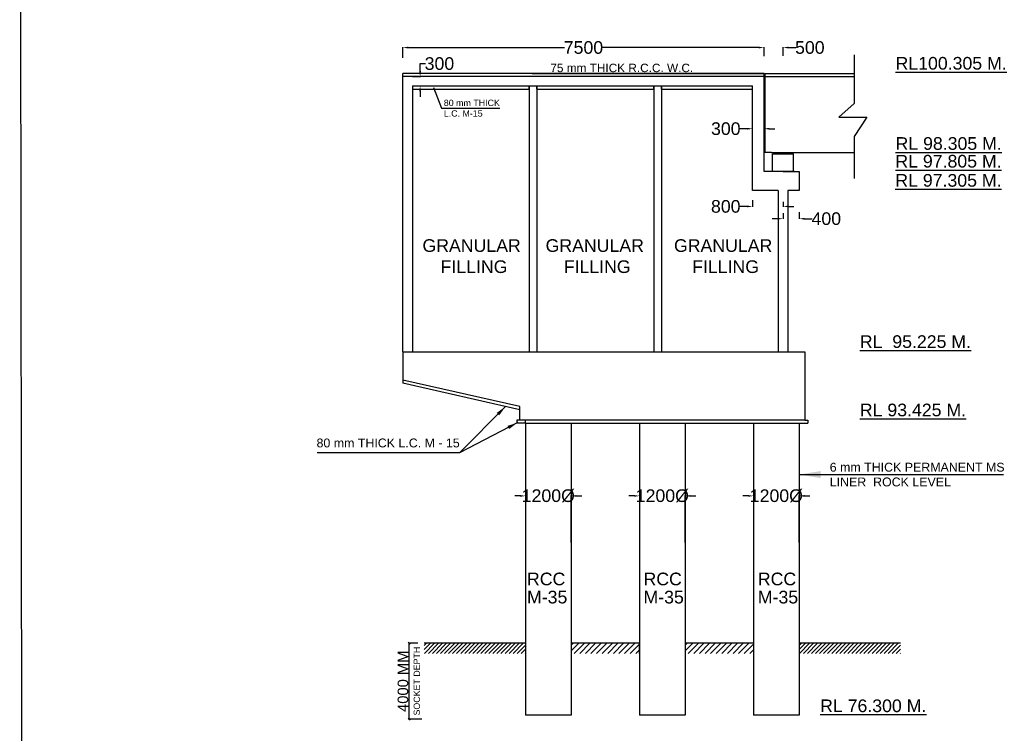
# Model space of a CAD drawing. Extents: x 10355834 to 15597769, y 431926 to 931084.
# Tile 7 of 17: x 10355834 to 10449084, y 668166 to 735803. Entities that reach past the tile are written whole.
import ezdxf

# ---------------------------------------------------------------- set-up
doc = ezdxf.new("R2010")
doc.units = ezdxf.units.MI
doc.header["$MEASUREMENT"] = 0
doc.layers.add('CHAINAGE', color=7, linetype='Continuous')
doc.layers.add('TEXT', color=3, linetype='Continuous')
doc.styles.add('ARIAL', font='arial.ttf')
doc.styles.get("Standard").update_dxf_attribs({"font": 'arial.ttf', "height": 500})
doc.dimstyles.new('Basant', dxfattribs={"dimtxt": 220, "dimasz": 180, "dimexe": 50, "dimexo": 100, "dimgap": 75, "dimtad": 1, "dimdec": 0, "dimzin": 0, "dimdsep": 46, "dimtxsty": 'ARIAL', "dimblk": 'OBLIQUE', "dimcen": 0.09, "dimdle": 50, "dimclrd": 256, "dimclre": 256, "dimclrt": 256, "dimadec": 0, "dimazin": 0, "dimtfac": 1, "dimtdec": 0, "dimtofl": 0, "dimtmove": 0, "dimatfit": 3, "dimldrblk": 'OBLIQUE', "dimfxl": 1, "dimtolj": 1, "dimtzin": 0, "dimlwd": -1, "dimlwe": -1, "dimarcsym": 0})
doc.dimstyles.new('bASANT jAIN  NMM', dxfattribs={"dimscale": 0.507, "dimtxt": 500, "dimasz": 1000, "dimexe": 50, "dimexo": 25, "dimgap": 0.09, "dimtad": 0, "dimtih": 1, "dimtoh": 1, "dimdec": 0, "dimzin": 0, "dimdsep": 46, "dimtxsty": 'Standard', "dimcen": 0.09, "dimclrd": 256, "dimclre": 256, "dimadec": 0, "dimazin": 0, "dimtfac": 1, "dimtdec": 0, "dimtix": 1, "dimtofl": 0, "dimtmove": 0, "dimatfit": 0, "dimfxl": 300, "dimtolj": 1, "dimtzin": 0, "dimlwd": -1, "dimlwe": -1, "dimarcsym": 0})
doc.dimstyles.get("Standard").update_dxf_attribs({"dimscale": 0.507, "dimtxt": 500, "dimasz": 1000, "dimexe": 50, "dimexo": 25, "dimgap": 0.09, "dimtad": 0, "dimtoh": 1, "dimdec": 0, "dimzin": 0, "dimdsep": 46, "dimtxsty": 'Standard', "dimcen": 0.09, "dimclrd": 256, "dimclre": 256, "dimadec": 0, "dimazin": 0, "dimtfac": 1, "dimtdec": 0, "dimtix": 1, "dimtofl": 0, "dimtmove": 0, "dimatfit": 0, "dimfxl": 50, "dimtolj": 1, "dimtzin": 0, "dimlwd": -1, "dimlwe": -1, "dimarcsym": 0})

# ---------------------------------------------------------------- blocks, each defined once
blk = doc.blocks.new('*D316')
at = {"ltscale": 10, "transparency": 16777216}
for p, q in [((10392126, 732181), (10392126, 733185)), ((10392633, 733160), (10407441, 733160)), ((10425819, 733160), (10411011, 733160)), ((10426326, 732358), (10426326, 733185))]:
    blk.add_line(p, q, dxfattribs=at)
for points in [[(10392633, 733244), (10392633, 733075), (10392126, 733160)], [(10425819, 733244), (10425819, 733075), (10426326, 733160)]]:
    blk.add_solid(points, dxfattribs=at)
at = {"layer": 'Defpoints', "color": 0, "ltscale": 10, "transparency": 16777216}
for p in [(10426326, 733160), (10392126, 732168), (10426326, 732345)]:
    blk.add_point(p, dxfattribs=at)
at = {"color": 0, "ltscale": 10, "transparency": 16777216, "insert": (10409226, 733160), "char_height": 500, "attachment_point": 5}
blk.add_mtext('\\A1;{\\H2.4x;7500}', dxfattribs=at)
blk = doc.blocks.new('*D317')
at = {"ltscale": 10, "transparency": 16777216}
for p, q in [((10425819, 733160), (10425312, 733160)), ((10426326, 732373), (10426326, 733185)), ((10428126, 732362), (10428126, 733185)), ((10428633, 733160), (10429342, 733160))]:
    blk.add_line(p, q, dxfattribs=at)
for points in [[(10425819, 733244), (10425819, 733075), (10426326, 733160)], [(10428633, 733244), (10428633, 733075), (10428126, 733160)]]:
    blk.add_solid(points, dxfattribs=at)
at = {"layer": 'Defpoints', "color": 0, "ltscale": 10, "transparency": 16777216}
for p in [(10428126, 733160), (10426326, 732360), (10428126, 732349)]:
    blk.add_point(p, dxfattribs=at)
at = {"color": 0, "ltscale": 10, "transparency": 16777216, "insert": (10430666, 733160), "char_height": 500, "attachment_point": 5}
blk.add_mtext('\\A1;{\\H2.4x;500}', dxfattribs=at)
blk = doc.blocks.new('*D330')
at = {"ltscale": 10, "transparency": 16777216}
for p, q in [((10425246, 721432), (10425246, 725492)), ((10426326, 721432), (10426326, 725492)), ((10424739, 725467), (10424029, 725467)), ((10426833, 725467), (10427340, 725467))]:
    blk.add_line(p, q, dxfattribs=at)
for points in [[(10424739, 725552), (10424739, 725383), (10425246, 725467)], [(10426833, 725552), (10426833, 725383), (10426326, 725467)]]:
    blk.add_solid(points, dxfattribs=at)
at = {"layer": 'Defpoints', "color": 0, "ltscale": 10, "transparency": 16777216}
for p in [(10425246, 725467), (10425246, 721419), (10426326, 721419)]:
    blk.add_point(p, dxfattribs=at)
at = {"color": 0, "ltscale": 10, "transparency": 16777216, "insert": (10422706, 725467), "char_height": 500, "attachment_point": 5}
blk.add_mtext('\\A1;{\\H2.4x;300}', dxfattribs=at)
blk = doc.blocks.new('*D318')
at = {"ltscale": 10, "transparency": 16777216}
for p, q in [((10424739, 718101), (10424029, 718101)), ((10425246, 718685), (10425246, 718076)), ((10428126, 718552), (10428126, 718076)), ((10428633, 718101), (10429140, 718101))]:
    blk.add_line(p, q, dxfattribs=at)
for points in [[(10424739, 718186), (10424739, 718017), (10425246, 718101)], [(10428633, 718186), (10428633, 718017), (10428126, 718101)]]:
    blk.add_solid(points, dxfattribs=at)
at = {"layer": 'Defpoints', "color": 0, "ltscale": 10, "transparency": 16777216}
for p in [(10425246, 718697), (10425246, 718101), (10428126, 718565)]:
    blk.add_point(p, dxfattribs=at)
at = {"color": 0, "ltscale": 10, "transparency": 16777216, "insert": (10422704, 718101), "char_height": 500, "attachment_point": 5}
blk.add_mtext('\\A1;{\\H2.4x;800}', dxfattribs=at)
blk = doc.blocks.new('*D319')
at = {"ltscale": 10, "transparency": 16777216}
for p, q in [((10428126, 717457), (10428126, 716912)), ((10429656, 717558), (10429656, 716912)), ((10427619, 716937), (10427112, 716937)), ((10430163, 716937), (10430879, 716937))]:
    blk.add_line(p, q, dxfattribs=at)
for points in [[(10427619, 717022), (10427619, 716853), (10428126, 716937)], [(10430163, 717022), (10430163, 716853), (10429656, 716937)]]:
    blk.add_solid(points, dxfattribs=at)
at = {"layer": 'Defpoints', "color": 0, "ltscale": 10, "transparency": 16777216}
for p in [(10428126, 717470), (10429656, 717571), (10428126, 716937)]:
    blk.add_point(p, dxfattribs=at)
at = {"color": 0, "ltscale": 10, "transparency": 16777216, "insert": (10432227, 716937), "char_height": 500, "attachment_point": 5}
blk.add_mtext('\\A1;{\\H2.4x;400}', dxfattribs=at)
blk = doc.blocks.new('*D331')
at = {"ltscale": 10, "transparency": 16777216}
for p, q in [((10393757, 730926), (10393757, 731636)), ((10393757, 731636), (10394264, 731636)), ((10393038, 730419), (10393782, 730419)), ((10393038, 729519), (10393782, 729519)), ((10393757, 729012), (10393757, 728505))]:
    blk.add_line(p, q, dxfattribs=at)
for points in [[(10393673, 730926), (10393842, 730926), (10393757, 730419)], [(10393673, 729012), (10393842, 729012), (10393757, 729519)]]:
    blk.add_solid(points, dxfattribs=at)
at = {"layer": 'Defpoints', "color": 0, "ltscale": 10, "transparency": 16777216}
for p in [(10393026, 730419), (10393757, 730419), (10393026, 729519)]:
    blk.add_point(p, dxfattribs=at)
at = {"color": 0, "ltscale": 10, "transparency": 16777216, "insert": (10395587, 731636), "char_height": 500, "attachment_point": 5}
blk.add_mtext('\\A1;{\\H2.4x;300}', dxfattribs=at)
blk = doc.blocks.new('_Oblique')
at = {"color": 0, "linetype": 'ByBlock', "lineweight": -2}
blk.add_line((-0.5, -0.5), (0.5, 0.5), dxfattribs=at)
blk = doc.blocks.new('*D320')
at = {"ltscale": 10, "transparency": 16777216}
for p, q in [((10393533, 676702), (10392670, 676702)), ((10392720, 669452), (10392720, 676752)), ((10393908, 669502), (10392670, 669502))]:
    blk.add_line(p, q, dxfattribs=at)
at = {"layer": 'Defpoints', "color": 0, "ltscale": 10, "transparency": 16777216}
for p in [(10392720, 676702), (10393633, 676702), (10394008, 669502)]:
    blk.add_point(p, dxfattribs=at)
at = {"ltscale": 10, "transparency": 16777216, "xscale": 180, "yscale": 180, "zscale": 180}
for p, rotation in [((10392720, 676702), 90), ((10392720, 669502), 270)]:
    blk.add_blockref('_Oblique', p, dxfattribs=dict(at, rotation=rotation))
at = {"ltscale": 10, "transparency": 16777216, "insert": (10392135, 673102), "char_height": 220, "attachment_point": 5, "rotation": 90, "style": 'ARIAL'}
blk.add_mtext('\\A1;{\\H4.5455x;4000 MM}', dxfattribs=at)
blk = doc.blocks.new('*D321')
at = {"ltscale": 10, "transparency": 16777216}
for p, q in [((10414029, 690667), (10413522, 690667)), ((10414536, 690680), (10414536, 690693)), ((10418856, 686248), (10418856, 690693)), ((10419363, 690667), (10419870, 690667))]:
    blk.add_line(p, q, dxfattribs=at)
for points in [[(10414029, 690752), (10414029, 690583), (10414536, 690667)], [(10419363, 690752), (10419363, 690583), (10418856, 690667)]]:
    blk.add_solid(points, dxfattribs=at)
at = {"layer": 'Defpoints', "color": 0, "ltscale": 10, "transparency": 16777216}
for p in [(10414536, 690667), (10418856, 690667), (10418856, 686236)]:
    blk.add_point(p, dxfattribs=at)
at = {"color": 0, "ltscale": 10, "transparency": 16777216, "insert": (10416696, 690667), "char_height": 500, "attachment_point": 5}
blk.add_mtext('\\A1;{\\H2.4x;1200%%C}', dxfattribs=at)
blk = doc.blocks.new('*D322')
at = {"ltscale": 10, "transparency": 16777216}
for p, q in [((10424829, 690667), (10424322, 690667)), ((10425336, 690680), (10425336, 690693)), ((10429656, 686248), (10429656, 690693)), ((10430163, 690667), (10430670, 690667))]:
    blk.add_line(p, q, dxfattribs=at)
for points in [[(10424829, 690752), (10424829, 690583), (10425336, 690667)], [(10430163, 690752), (10430163, 690583), (10429656, 690667)]]:
    blk.add_solid(points, dxfattribs=at)
at = {"layer": 'Defpoints', "color": 0, "ltscale": 10, "transparency": 16777216}
for p in [(10425336, 690667), (10429656, 690667), (10429656, 686236)]:
    blk.add_point(p, dxfattribs=at)
at = {"color": 0, "ltscale": 10, "transparency": 16777216, "insert": (10427496, 690667), "char_height": 500, "attachment_point": 5}
blk.add_mtext('\\A1;{\\H2.4x;1200%%C}', dxfattribs=at)
blk = doc.blocks.new('*D323')
at = {"ltscale": 10, "transparency": 16777216}
for p, q in [((10403229, 690667), (10402722, 690667)), ((10403736, 690680), (10403736, 690693)), ((10408056, 686248), (10408056, 690693)), ((10408563, 690667), (10409070, 690667))]:
    blk.add_line(p, q, dxfattribs=at)
for points in [[(10403229, 690752), (10403229, 690583), (10403736, 690667)], [(10408563, 690752), (10408563, 690583), (10408056, 690667)]]:
    blk.add_solid(points, dxfattribs=at)
at = {"layer": 'Defpoints', "color": 0, "ltscale": 10, "transparency": 16777216}
for p in [(10403736, 690667), (10408056, 690667), (10408056, 686236)]:
    blk.add_point(p, dxfattribs=at)
at = {"color": 0, "ltscale": 10, "transparency": 16777216, "insert": (10405896, 690667), "char_height": 500, "attachment_point": 5}
blk.add_mtext('\\A1;{\\H2.4x;1200%%C}', dxfattribs=at)

msp = doc.modelspace()

# ---------------------------------------------------------------- hatches: boundary and pattern name
at = {"ltscale": 10}
h = msp.add_hatch(dxfattribs=at)
h.set_pattern_fill('ANSI31', color=0, scale=2160, style=0)
h.set_pattern_definition([(45, (2656290.87, 3748840.78), (-190.918831, 190.918831), [])])
h.paths.add_polyline_path([(10403735.67, 676701.59), (10394135.67, 676701.59), (10394135.67, 675741.59), (10403735.67, 675741.59)])
h = msp.add_hatch(dxfattribs=at)
h.set_pattern_fill('ANSI31', color=0, scale=3000, style=0)
h.set_pattern_definition([(45, (6994550.74, 426421.58), (-265.165043, 265.165043), [])])
h.paths.add_polyline_path([(10414535.67, 676701.59), (10408055.67, 676701.59), (10408055.67, 675739.93), (10414535.67, 675739.93)])
h = msp.add_hatch(dxfattribs=at)
h.set_pattern_fill('ANSI31', color=0, scale=3000, style=0)
h.set_pattern_definition([(45, (7005350.74, 426421.58), (-265.165043, 265.165043), [])])
h.paths.add_polyline_path([(10425335.67, 676701.59), (10418855.67, 676701.59), (10418855.67, 675739.93), (10425335.67, 675739.93)])
h = msp.add_hatch(dxfattribs=at)
h.set_pattern_fill('ANSI31', color=0, scale=2160, style=0)
h.set_pattern_definition([(45, (2691810.87, 3748840.78), (-190.918831, 190.918831), [])])
h.paths.add_polyline_path([(10439255.67, 676701.59), (10429655.67, 676701.59), (10429655.67, 675741.59), (10439255.67, 675741.59)])

# ---------------------------------------------------------------- linework, layer by layer
at = {"color": 0, "ltscale": 10}
for p, q in [((10434875.61, 732486.58), (10434875.61, 727869.72)), ((10426325.67, 730689.3), (10392125.67, 730689.3)), ((10426325.67, 730419.3), (10392125.67, 730419.3)), ((10404365.67, 730689.3), (10426325.67, 730689.3)), ((10426325.67, 730689.3), (10426325.67, 730419.3)), ((10426325.67, 726738.36), (10426325.67, 730689.3)), ((10426397.67, 730689.3), (10426397.67, 726738.36)), ((10426397.67, 730689.3), (10434875.61, 730689.3)), ((10426397.67, 730419.3), (10434875.61, 730419.3)), ((10393025.67, 729519.3), (10425245.67, 729519.3)), ((10393025.67, 729519.3), (10425245.67, 729519.3)), ((10393025.67, 729519.3), (10393025.67, 704337.3)), ((10393025.67, 729231.3), (10404095.67, 729231.3)), ((10393025.67, 729231.3), (10404095.67, 729231.3)), ((10404095.67, 729519.3), (10404095.67, 704337.3)), ((10404095.67, 729231.3), (10404095.67, 729519.3)), ((10404815.67, 729519.3), (10404815.67, 704337.3)), ((10404815.67, 729231.3), (10404815.67, 729519.3)), ((10404815.67, 729231.3), (10415885.67, 729231.3)), ((10404815.67, 729231.3), (10415885.67, 729231.3)), ((10415885.67, 729519.3), (10415885.67, 704337.3)), ((10415885.67, 729231.3), (10415885.67, 729519.3)), ((10416605.67, 729519.3), (10416605.67, 704337.3)), ((10416605.67, 729231.3), (10416605.67, 729519.3)), ((10416605.67, 729231.3), (10425245.67, 729231.3)), ((10416605.67, 729231.3), (10425245.67, 729231.3)), ((10425245.67, 726738.36), (10425245.67, 729519.3)), ((10434875.61, 727869.72), (10433420.14, 726575.73)), ((10425245.67, 721419.3), (10425245.67, 726738.36)), ((10426325.67, 721419.3), (10426325.67, 726738.36)), ((10426397.67, 726738.36), (10426397.67, 723219.3)), ((10433420.14, 726575.73), (10436053.36, 726575.73)), ((10436053.36, 726575.73), (10434875.61, 724736.85)), ((10434875.61, 724736.85), (10434875.61, 720751.41)), ((10426397.67, 723219.3), (10426325.67, 723219.3)), ((10427045.67, 723219.3), (10426397.67, 723219.3)), ((10427045.67, 723219.3), (10428485.67, 723219.3)), ((10427135.67, 721419.3), (10427135.67, 723078.9)), ((10427135.67, 723078.9), (10429115.67, 723078.9)), ((10427459.67, 723078.9), (10427459.67, 723219.3)), ((10428485.67, 723219.3), (10434875.61, 723219.3)), ((10428791.67, 723219.3), (10428791.67, 723078.9)), ((10429115.67, 721419.3), (10429115.67, 723078.9)), ((10425245.67, 719619.3), (10425245.67, 721419.3)), ((10429205.67, 721419.3), (10426325.67, 721419.3)), ((10428125.67, 721419.3), (10429655.67, 721419.3)), ((10429655.67, 721419.3), (10429655.67, 719619.3)), ((10427675.67, 719619.3), (10425245.67, 719619.3)), ((10429655.67, 719619.3), (10428575.67, 719619.3)), ((10392125.67, 704337.3), (10428575.67, 704337.3)), ((10392125.67, 704337.3), (10392125.67, 701637.3)), ((10428575.67, 704337.3), (10430195.67, 704337.3)), ((10430195.67, 704337.3), (10430195.67, 697857.3)), ((10403195.67, 699132.51), (10392125.67, 701637.3)), ((10392125.67, 701637.3), (10392125.67, 701342.02)), ((10403195.67, 698837.23), (10392125.67, 701342.02)), ((10403195.67, 697872.51), (10403195.67, 699132.51)), ((10430195.67, 697857.3), (10402907.67, 697857.3)), ((10416695.67, 697857.3), (10402907.67, 697857.3)), ((10402907.67, 697857.3), (10402907.67, 697569.3)), ((10403735.67, 697569.3), (10402907.67, 697569.3)), ((10405895.67, 697857.3), (10403195.67, 697857.3)), ((10403735.67, 697554.09), (10403735.67, 697857.3)), ((10403735.67, 697569.3), (10430483.67, 697569.3)), ((10403735.67, 697569.3), (10403735.67, 669885.3)), ((10408055.67, 697569.3), (10408055.67, 669885.3)), ((10416695.67, 697857.3), (10413707.67, 697857.3)), ((10414535.67, 697569.3), (10414535.67, 669885.3)), ((10418855.67, 697569.3), (10418855.67, 669885.3)), ((10425335.67, 697569.3), (10425335.67, 669885.3)), ((10429655.67, 697569.3), (10429655.67, 669885.3)), ((10430195.67, 697857.3), (10430483.67, 697857.3)), ((10430483.67, 697857.3), (10430483.67, 697569.3)), ((10403735.67, 676701.59), (10394135.67, 676701.59)), ((10414535.67, 676701.59), (10408055.67, 676701.59)), ((10408055.67, 676701.59), (10408055.67, 675739.93)), ((10414535.67, 675739.93), (10414535.67, 676701.59)), ((10425335.67, 676701.59), (10418855.67, 676701.59)), ((10439255.67, 676701.59), (10429655.67, 676701.59)), ((10408055.67, 669885.3), (10403735.67, 669885.3)), ((10418855.67, 669885.3), (10414535.67, 669885.3)), ((10429655.67, 669885.3), (10425335.67, 669885.3))]:
    msp.add_line(p, q, dxfattribs=at)
at = {"ltscale": 10}
for p, q in [((10392125.67, 704337.3), (10392125.67, 730689.3)), ((10427675.67, 719619.3), (10427675.67, 704337.3)), ((10428575.67, 719619.3), (10428575.67, 704337.3))]:
    msp.add_line(p, q, dxfattribs=at)
at = {"layer": 'CHAINAGE', "ltscale": 10}
msp.add_line((10355833.77, 813450.06), (10356072.99, 611225.94), dxfattribs=at)

# ---------------------------------------------------------------- texts
at = {"color": 0, "insert": (10393139.86, 669854.55), "char_height": 600, "width": 13199.9427, "attachment_point": 1, "rotation": 90}
msp.add_mtext('SOCKET DEPTH', dxfattribs=at)
at = {"layer": 'TEXT', "color": 0, "style": 'ARIAL'}
for s, p in [('RCC', (10403878.76, 682196.01)), ('RCC', (10414912.98, 682196.01)), ('RCC', (10425740.83, 682196.01)), ('M-35', (10403878.76, 680475.69)), ('M-35', (10414912.98, 680475.69)), ('M-35', (10425740.83, 680475.69))]:
    msp.add_text(s, height=1200, dxfattribs=at).set_placement(p)
at = {"layer": 'TEXT', "color": 0, "attachment_point": 1}
for s, insert, char_height, width in [('{\\LRL100.305 M.}', (10438782.92, 732270.09), 1200, 16628.6439), ('75 mm THICK R.C.C. W.C.', (10406089.2, 731630.55), 800, 26605.1787), ('80 mm THICK\\PL.C. M-15', (10396000.58, 728218.36), 600, 26605.1787), ('{\\LRL 98.305 M.}', (10438781.89, 724668.48), 1200, 15046.3793), ('{\\LRL 97.805 M. }', (10438765.69, 722988.59), 1200, 10396.9932), ('{\\LRL 97.305 M. }', (10438760.9, 721173.7), 1200, 10396.9932), ('\\pi4313.23166;GRANULAR\\P\\pi5567.66549; FILLING', (10389663.54, 714993.93), 1200, 17831.1018), ('\\pi4313.23166;GRANULAR\\P\\pi5567.66549; FILLING', (10401325.74, 714993.93), 1200, 17831.1018), ('\\pi4313.23166;GRANULAR\\P\\pi5567.66549; FILLING', (10413485.73, 714993.93), 1200, 17831.1018), ('{\\LRL  95.225 M. }', (10435401.1, 705891.7), 1200, 15226.7412), ('{\\LRL 93.425 M. }', (10435401.1, 699411.7), 1200, 10396.9932), ('80 mm THICK L.C. M - 15', (10383947.72, 696105.75), 840, 15594.8571), ('6 mm THICK PERMANENT MS LINER  ROCK LEVEL {\\H1.022x; }', (10432551.15, 693810.12), 840, 17195.6046), ('{\\LRL 76.300 M. }', (10431638.01, 671374.59), 1200, 10396.9932)]:
    msp.add_mtext(s, dxfattribs=dict(at, insert=insert, char_height=char_height, width=width))

# ---------------------------------------------------------------- dimensions: what is measured, and where the dimension line sits
at = {"color": 0, "ltscale": 10}
dim = msp.add_linear_dim(base=(10426325.67, 733159.69), p1=(10392125.67, 732168.23), p2=(10426325.67, 732345.08), text='{\\H2.4x;7500}', dimstyle='Standard', override={"dimfxl": 0.18}, dxfattribs=at)
dim.commit()
dim.dimension.update_dxf_attribs({"geometry": '*D316', "text_midpoint": (10409225.67, 733159.69)})
for base, p1, p2, text, picture, middle in [((10428125.67, 733159.69), (10426325.67, 732360.29), (10428125.67, 732349.45), '{\\H2.4x;500}', '*D317', (10430666.13, 733159.69)), ((10425245.67, 725467.08), (10426325.67, 721419.3), (10425245.67, 721419.3), '{\\H2.4x;300}', '*D330', (10422705.63, 725467.08)), ((10425245.67, 718101.09), (10428125.67, 718564.96), (10425245.67, 718697.5), '{\\H2.4x;800}', '*D318', (10422704.4, 718101.09)), ((10428125.67, 716937.44), (10429655.67, 717570.85), (10428125.67, 717470.13), '{\\H2.4x;400}', '*D319', (10432226.83, 716937.44))]:
    dim = msp.add_linear_dim(base=base, p1=p1, p2=p2, text=text, dimstyle='Standard', override={"dimfxl": 0.18}, dxfattribs=at)
    dim.commit()
    dim.dimension.update_dxf_attribs({"geometry": picture, "text_midpoint": middle, "dimtype": 160})
dim = msp.add_linear_dim(base=(10393757.01, 730419.3), p1=(10393025.67, 729519.3), p2=(10393025.67, 730419.3), angle=90, text='{\\H2.4x;300}', dimstyle='Standard', override={"dimfxl": 0.18}, dxfattribs=at)
dim.commit()
dim.dimension.update_dxf_attribs({"geometry": '*D331', "text_midpoint": (10395587.25, 731636.1), "dimtype": 160})
for base, p1, p2, picture, middle in [((10408055.67, 690667.18), (10403735.67, 690667.18), (10408055.67, 686235.76), '*D323', (10405895.67, 690667.18)), ((10418855.67, 690667.18), (10414535.67, 690667.18), (10418855.67, 686235.76), '*D321', (10416695.67, 690667.18)), ((10429655.67, 690667.18), (10425335.67, 690667.18), (10429655.67, 686235.76), '*D322', (10427495.67, 690667.18))]:
    dim = msp.add_linear_dim(base=base, p1=p1, p2=p2, text='{\\H2.4x;1200%%C}', dimstyle='bASANT jAIN  NMM', dxfattribs=at)
    dim.commit()
    dim.dimension.update_dxf_attribs({"geometry": picture, "text_midpoint": middle})
dim = msp.add_linear_dim(base=(10392720.28, 676701.59), p1=(10394008.48, 669501.59), p2=(10393632.88, 676701.59), angle=90, text='{\\H4.5455x;4000 MM}', dimstyle='Basant', override={"dimtxsty": 'ARIAL'}, dxfattribs=at)
dim.commit()
dim.dimension.update_dxf_attribs({"geometry": '*D320', "text_midpoint": (10392134.71, 673101.59)})

# ---------------------------------------------------------------- leaders
for points, dimstyle, override in [([(10395029.34, 729379.31), (10395789.69, 727425.38), (10401300.88, 727425.38)], 'Standard', {"dimgap": 0.09, "dimtad": 0, "dimfxl": 0.18}), ([(10401841.55, 699136.77), (10397501.34, 694761.6), (10383993.34, 694761.6)], 'bASANT jAIN  NMM', {"dimasz": 2000, "dimgap": 0.09, "dimtad": 0, "dimfxl": 0.18}), ([(10403000.18, 697617.34), (10397501.34, 694761.6), (10383993.34, 694761.6)], 'bASANT jAIN  NMM', {"dimasz": 2000, "dimgap": 0.09, "dimtad": 0, "dimfxl": 0.18}), ([(10429655.67, 692689.44), (10449021.17, 692689.44)], 'bASANT jAIN  NMM', {"dimasz": 4000, "dimfxl": 0.18})]:
    msp.add_leader(points, dimstyle=dimstyle, override=override, dxfattribs=at)

doc.saveas('drawing.dxf')
